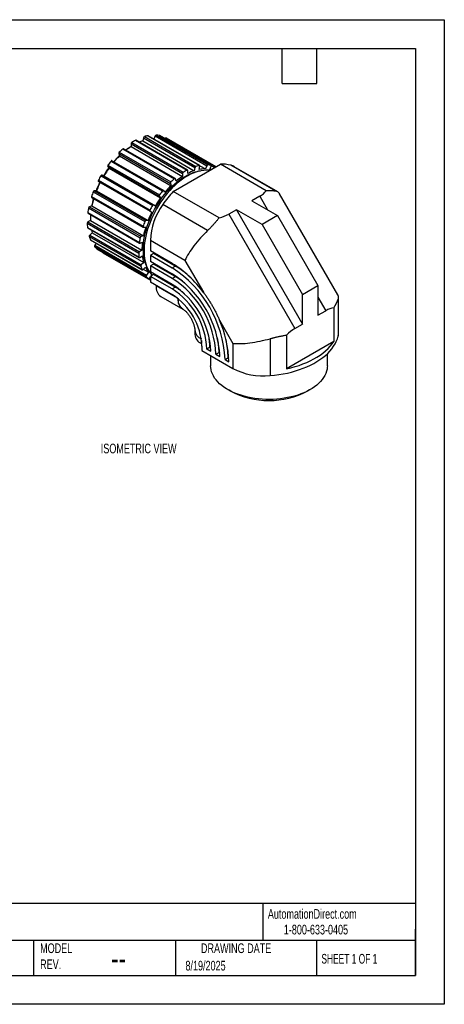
# Model space of a CAD drawing. Header units: millimetres. Extents: x 0 to 349, y 0 to 270.
# Tile 3 of 3: x 233 to 349, y 0 to 270. Entities that reach past the tile are written whole.
import ezdxf

# ---------------------------------------------------------------- set-up
doc = ezdxf.new("R2010")
doc.units = ezdxf.units.MM
doc.header["$LTSCALE"] = 1.25
doc.layers.add('DIMENSIONS', color=140, linetype='Continuous', lineweight=25)
doc.layers.add('TEXT', color=140, linetype='Continuous', lineweight=25)
doc.styles.add('SLDTEXTSTYLE0', font='TXT', dxfattribs={"width": 0.7})
doc.styles.add('SLDTEXTSTYLE1', font='TXT', dxfattribs={"width": 0.65})

msp = doc.modelspace()

# ---------------------------------------------------------------- linework, layer by layer
at = {"color": 7, "linetype": 'Continuous'}
for p, q in [((0, 269.88), (349.25, 269.88)), ((349.25, 269.88), (349.25, 0)), ((349.25, 0), (0, 0))]:
    msp.add_line(p, q, dxfattribs=at)
for p, q in [((266.75, 237.52), (266.56, 236.65)), ((266.75, 237.52), (280.89, 229.36)), ((267, 237.84), (281.14, 229.67)), ((267.97, 238.08), (282.11, 229.92)), ((282.2, 229.91), (268.05, 238.07)), ((269.95, 238), (269.61, 237.17)), ((269.95, 238), (284.09, 229.84)), ((270.23, 238.25), (284.37, 230.09)), ((271.09, 238.15), (285.23, 229.98)), ((285.27, 229.97), (271.12, 238.14)), ((263.35, 235.87), (277.49, 227.71)), ((263.35, 235.87), (263.35, 235.08)), ((263.35, 235.08), (277.49, 226.92)), ((263.55, 236.23), (277.69, 228.07)), ((264.56, 236.82), (278.7, 228.65)), ((278.84, 228.66), (264.7, 236.83)), ((266.56, 236.65), (280.7, 228.49)), ((272.71, 237.29), (272.68, 237.24)), ((272.71, 237.29), (286.36, 229.41)), ((273.05, 237.43), (273, 237.45)), ((273, 237.45), (286.65, 229.58)), ((286.65, 229.58), (273.05, 237.43)), ((260, 233.18), (274.14, 225.02)), ((260, 233.18), (260.18, 232.53)), ((260.14, 233.56), (274.28, 225.4)), ((260.18, 232.53), (274.32, 224.37)), ((261.11, 234.44), (275.25, 226.27)), ((275.45, 226.32), (261.31, 234.49)), ((256.95, 229.65), (271.09, 221.49)), ((256.95, 229.65), (257.31, 229.18)), ((257.01, 230.02), (271.16, 221.86)), ((257.87, 231.12), (272.02, 222.96)), ((272.27, 223.06), (258.13, 231.23)), ((274.9, 222.79), (287.86, 230.28)), ((282.07, 228.83), (282.25, 229.7)), ((282.25, 229.82), (283.73, 228.96)), ((284.09, 229.84), (283.73, 228.96)), ((284.94, 228.81), (285.3, 229.69)), ((300.44, 223.01), (287.86, 230.28)), ((303.02, 222.86), (290.71, 229.96)), ((303.6, 222.66), (291.62, 229.58)), ((255.1, 227.12), (269.24, 218.96)), ((255.4, 227.29), (269.54, 219.13)), ((255.89, 227.04), (255.4, 227.29)), ((255.89, 227.04), (270.04, 218.88)), ((257.31, 229.18), (271.45, 221.02)), ((277.49, 227.71), (277.49, 226.92)), ((278.9, 227.74), (278.9, 228.52)), ((280.89, 229.36), (280.7, 228.49)), ((285.04, 229.06), (285.39, 228.85)), ((254.41, 225.87), (268.56, 217.71)), ((254.42, 225.55), (268.57, 217.38)), ((274.14, 225.02), (274.32, 224.37)), ((275.69, 225.59), (275.5, 226.25)), ((252.53, 221.43), (266.67, 213.26)), ((252.99, 222.73), (267.13, 214.56)), ((253.27, 222.98), (267.42, 214.82)), ((253.88, 222.97), (253.27, 222.98)), ((253.88, 222.97), (268.02, 214.81)), ((271.09, 221.49), (271.45, 221.02)), ((272.66, 222.57), (272.3, 223.04)), ((287.48, 215.53), (274.9, 222.79)), ((298.63, 221.47), (296.51, 220.25)), ((298.63, 221.47), (300.75, 217.8)), ((320.07, 194.48), (304.08, 222.18)), ((252.62, 218.82), (251.95, 218.59)), ((252.57, 221.17), (266.71, 213.01)), ((252.62, 218.82), (266.76, 210.65)), ((270.04, 218.88), (269.54, 219.13)), ((284.35, 212.08), (272.04, 219.19)), ((296.51, 220.25), (303.51, 216.21)), ((251.5, 217.01), (265.64, 208.85)), ((251.56, 216.83), (265.7, 208.67)), ((251.7, 218.27), (265.85, 210.1)), ((251.95, 218.59), (266.09, 210.43)), ((268.57, 217.38), (269.07, 217.13)), ((292.27, 217.8), (290.14, 216.58)), ((290.14, 216.58), (308.25, 185.22)), ((292.27, 217.8), (310.37, 186.45)), ((299.27, 213.76), (292.27, 217.8)), ((303.51, 216.21), (299.27, 213.76)), ((303.51, 216.21), (314.61, 196.98)), ((251.33, 214.07), (265.47, 205.91)), ((252.21, 214.88), (251.53, 214.44)), ((251.53, 214.44), (265.67, 206.27)), ((252.21, 214.88), (266.35, 206.72)), ((268.02, 214.81), (267.42, 214.82)), ((299.27, 213.76), (310.37, 194.53)), ((251.4, 212.95), (265.54, 204.79)), ((251.46, 212.84), (265.6, 204.68)), ((252.68, 211.47), (252.03, 210.83)), ((252.03, 210.83), (266.17, 202.67)), ((252.68, 211.47), (266.82, 203.3)), ((266.76, 210.65), (266.09, 210.43)), ((266.77, 213), (267.37, 212.98)), ((251.9, 210.45), (266.04, 202.29)), ((252.24, 209.55), (266.38, 201.39)), ((252.28, 209.5), (266.43, 201.33)), ((253.83, 208.6), (253.43, 208.04)), ((253.43, 208.04), (267.57, 199.88)), ((265.81, 208.66), (266.48, 208.89)), ((278.14, 203.91), (268.65, 209.39)), ((268.65, 209.39), (268.65, 206.49)), ((253.37, 207.68), (267.51, 199.51)), ((253.95, 207.06), (268.09, 198.9)), ((253.95, 207.06), (253.97, 207.05)), ((253.97, 207.05), (268.11, 198.89)), ((255.63, 205.96), (268.65, 198.44)), ((266.35, 206.72), (265.67, 206.27)), ((265.77, 204.7), (266.45, 205.15)), ((274.66, 203.02), (268.65, 206.49)), ((269.5, 205.76), (268.65, 205.27)), ((268.65, 205.27), (268.65, 203.62)), ((274.63, 201.81), (268.65, 205.27)), ((269.5, 206), (269.5, 205.76)), ((275.45, 202.32), (269.5, 205.76)), ((266.82, 203.3), (266.17, 202.67)), ((274.66, 200.15), (268.65, 203.62)), ((269.5, 202.89), (268.65, 202.4)), ((269.5, 203.13), (269.5, 202.89)), ((275.45, 199.45), (269.5, 202.89)), ((274.66, 203.05), (274.66, 203.02)), ((274.66, 203.02), (274.69, 203.04)), ((278.14, 203.91), (283.2, 195.15)), ((266.65, 201.4), (267.29, 202.04)), ((266.72, 201.47), (268.13, 200.66)), ((268.13, 200.66), (267.57, 199.88)), ((268.65, 202.4), (268.65, 200.76)), ((274.63, 198.95), (268.65, 202.4)), ((274.66, 197.29), (268.65, 200.76)), ((269.5, 200.02), (268.65, 199.53)), ((268.83, 199.64), (268.94, 199.79)), ((268.88, 199.71), (268.92, 199.69)), ((268.94, 199.79), (269.01, 199.74)), ((269.5, 200.27), (269.5, 200.02)), ((275.45, 196.59), (269.5, 200.02)), ((274.63, 201.84), (275.48, 202.33)), ((274.63, 201.81), (274.63, 201.84)), ((274.66, 200.19), (274.66, 200.15)), ((274.66, 200.15), (274.69, 200.17)), ((268.32, 198.94), (268.65, 198.75)), ((268.39, 199.02), (268.65, 199.38)), ((268.65, 199.53), (268.65, 197.96)), ((274.63, 196.08), (268.65, 199.53)), ((274.66, 194.49), (268.65, 197.96)), ((270.27, 197.02), (270.27, 196.9)), ((274.63, 198.98), (275.48, 199.47)), ((274.63, 198.95), (274.63, 198.98)), ((274.66, 197.32), (274.66, 197.29)), ((274.66, 197.29), (274.69, 197.3)), ((276.1, 193.53), (270.27, 196.9)), ((274.63, 196.11), (275.48, 196.6)), ((274.63, 196.08), (274.63, 196.11)), ((274.66, 194.52), (274.66, 194.49)), ((274.66, 194.49), (274.69, 194.5)), ((310.37, 194.53), (314.61, 196.98)), ((310.37, 186.45), (310.37, 194.53)), ((314.61, 196.98), (314.61, 188.89)), ((271.51, 194.03), (277.52, 190.56)), ((314.61, 193.79), (316.73, 190.12)), ((320.13, 193.23), (320.13, 183.1)), ((320.25, 184.08), (320.25, 193.83)), ((314.61, 188.89), (316.73, 190.12)), ((318.97, 190.92), (318.97, 181.7)), ((287.6, 187.52), (291.28, 181.16)), ((308.25, 185.22), (310.37, 186.45)), ((280.82, 184.84), (280.82, 183.62)), ((282.69, 181.97), (282.69, 181.11)), ((282.69, 181.11), (282.77, 181.06)), ((291.28, 181.16), (291.28, 174.28)), ((301.46, 182.45), (301.46, 172.32)), ((306.01, 183.44), (306.01, 174.21)), ((318.97, 181.7), (306.01, 174.21)), ((282.79, 180.4), (282.79, 179.18)), ((282.79, 179.18), (291.28, 174.28)), ((284.16, 179.62), (285, 180.11)), ((284.16, 179.62), (285.22, 179)), ((285, 180.11), (285.18, 180)), ((286.64, 178.18), (287.49, 178.67)), ((286.64, 178.18), (287.7, 177.57)), ((287.49, 178.67), (287.67, 178.57)), ((317.18, 175.03), (317.18, 178.32)), ((285.18, 177.8), (285.18, 175.03)), ((289.12, 176.75), (289.97, 177.24)), ((289.12, 176.75), (290.18, 176.14)), ((289.97, 177.24), (290.16, 177.13)), ((289.86, 168.5), (290.51, 168.12)), ((311.84, 168.12), (312.49, 168.5))]:
    msp.add_line(p, q)
at = {"flags": 128}
for points in [[(271.12, 238.14), (271.12, 238.14), (271.09, 238.15)], [(273, 237.45), (272.97, 237.47), (272.94, 237.47), (272.9, 237.46), (272.86, 237.44), (272.82, 237.41), (272.78, 237.38), (272.74, 237.34), (272.71, 237.29)], [(258.13, 231.23), (258.1, 231.24), (258.07, 231.24), (258.03, 231.24), (257.99, 231.22), (257.95, 231.2), (257.91, 231.16), (257.87, 231.12)], [(282.25, 229.7), (282.26, 229.75), (282.26, 229.8), (282.25, 229.84), (282.23, 229.87), (282.21, 229.9), (282.18, 229.92), (282.15, 229.92), (282.11, 229.92)], [(285.3, 229.69), (285.31, 229.74), (285.32, 229.79), (285.33, 229.84), (285.32, 229.88), (285.31, 229.92), (285.29, 229.95), (285.26, 229.97), (285.23, 229.98)], [(291.62, 229.58), (291.22, 229.78), (290.71, 229.96)], [(255.4, 227.29), (255.36, 227.3), (255.33, 227.3), (255.29, 227.29), (255.25, 227.27), (255.21, 227.25), (255.17, 227.21), (255.13, 227.17), (255.1, 227.12)], [(267.51, 202.61), (267.3, 203.17), (267.09, 203.85), (266.93, 204.57), (266.81, 205.33), (266.73, 206.12), (266.7, 206.94), (266.72, 207.79), (266.79, 208.66), (266.89, 209.55), (267.05, 210.46), (267.25, 211.38), (267.49, 212.31), (267.77, 213.24), (268.1, 214.18), (268.46, 215.11), (268.87, 216.04), (269.31, 216.96), (269.79, 217.87), (270.3, 218.76), (270.84, 219.63), (271.41, 220.47), (272.01, 221.29), (272.64, 222.08), (273.28, 222.83), (273.95, 223.55), (274.63, 224.23), (275.32, 224.86), (276.03, 225.46), (276.75, 226), (277.47, 226.5), (278.19, 226.94), (278.92, 227.34), (279.64, 227.67), (280.36, 227.95), (281.07, 228.18), (281.76, 228.35), (282.43, 228.45)], [(284.91, 228.58), (284.6, 228.61), (283.94, 228.63), (283.27, 228.58), (282.58, 228.48), (281.88, 228.32), (281.16, 228.11), (280.43, 227.83), (279.7, 227.5), (278.97, 227.12), (278.23, 226.68), (277.49, 226.19), (276.77, 225.65), (276.04, 225.06), (275.33, 224.43), (274.63, 223.75), (273.95, 223.04), (273.29, 222.28), (272.65, 221.49), (272.03, 220.68), (271.44, 219.83), (270.87, 218.95), (270.34, 218.06), (269.84, 217.15), (269.38, 216.22), (268.95, 215.28), (268.56, 214.33), (268.2, 213.38), (267.89, 212.43), (267.62, 211.48), (267.4, 210.54), (267.22, 209.61), (267.08, 208.7), (266.99, 207.8), (266.94, 206.93), (266.94, 206.08), (266.99, 205.25), (267.08, 204.46), (267.22, 203.7), (267.4, 202.99), (267.62, 202.31), (267.89, 201.67), (268.2, 201.08), (268.56, 200.53), (268.95, 200.04), (269.15, 199.82)], [(285.21, 228.75), (285.13, 228.77), (284.94, 228.81)], [(254.41, 225.87), (254.39, 225.82), (254.37, 225.77), (254.36, 225.72), (254.36, 225.67), (254.37, 225.63), (254.38, 225.59), (254.4, 225.56), (254.42, 225.55)], [(275.5, 226.25), (275.49, 226.28), (275.47, 226.31), (275.44, 226.33), (275.4, 226.33), (275.37, 226.33), (275.33, 226.32), (275.29, 226.3), (275.25, 226.27)], [(252.53, 221.43), (252.52, 221.37), (252.51, 221.32), (252.51, 221.28), (252.52, 221.24), (252.54, 221.21), (252.56, 221.18), (252.57, 221.17)], [(272.3, 223.04), (272.28, 223.06), (272.25, 223.07), (272.21, 223.08), (272.17, 223.07), (272.13, 223.06), (272.09, 223.03), (272.05, 223), (272.02, 222.96)], [(269.54, 219.13), (269.51, 219.14), (269.47, 219.14), (269.43, 219.13), (269.39, 219.11), (269.35, 219.08), (269.31, 219.05), (269.27, 219), (269.24, 218.96)], [(252.24, 216.44), (252.21, 215.83), (252.21, 215.21)], [(268.56, 217.71), (268.53, 217.66), (268.52, 217.61), (268.51, 217.55), (268.51, 217.51), (268.51, 217.46), (268.52, 217.43), (268.55, 217.4), (268.57, 217.38)], [(266.67, 213.26), (266.66, 213.21), (266.65, 213.16), (266.65, 213.11), (266.66, 213.07), (266.68, 213.04), (266.7, 213.02), (266.73, 213), (266.77, 213)], [(265.64, 208.85), (265.64, 208.8), (265.64, 208.75), (265.65, 208.72), (265.67, 208.69), (265.7, 208.67), (265.73, 208.65), (265.77, 208.65), (265.81, 208.66)], [(265.54, 204.79), (265.55, 204.75), (265.56, 204.71), (265.59, 204.69), (265.62, 204.67), (265.65, 204.66), (265.69, 204.66), (265.73, 204.68), (265.77, 204.7)], [(266.38, 201.39), (266.4, 201.36), (266.42, 201.33), (266.45, 201.32), (266.49, 201.32), (266.53, 201.33), (266.57, 201.34), (266.61, 201.37), (266.65, 201.4)], [(268.09, 198.9), (268.12, 198.88), (268.16, 198.87), (268.19, 198.87), (268.23, 198.89), (268.27, 198.91), (268.31, 198.94), (268.35, 198.97), (268.39, 199.02)], [(320.13, 183.1), (320.22, 183.63), (320.25, 184.08)], [(301.46, 172.32), (302.67, 172.44), (303.87, 172.6), (305.05, 172.8), (306.21, 173.03), (307.35, 173.31), (308.46, 173.61), (309.54, 173.96), (310.58, 174.34), (311.58, 174.75), (312.54, 175.19), (313.46, 175.66), (314.33, 176.17), (315.15, 176.7), (315.92, 177.25), (316.63, 177.83), (317.29, 178.43), (317.89, 179.05), (318.42, 179.69), (318.89, 180.35), (319.3, 181.02), (319.64, 181.7), (319.92, 182.4), (320.13, 183.1)], [(306.01, 174.21), (307.18, 174.49), (308.32, 174.8), (309.42, 175.14), (310.49, 175.53), (311.52, 175.95), (312.51, 176.4), (313.45, 176.88), (314.34, 177.4), (315.18, 177.94), (315.96, 178.51), (316.69, 179.11), (317.36, 179.72), (317.96, 180.36), (318.5, 181.02), (318.97, 181.7)], [(317.18, 175.03), (317.16, 174.66), (317.09, 174.08), (316.95, 173.5), (316.75, 172.92), (316.49, 172.36), (316.17, 171.8), (315.78, 171.26), (315.34, 170.73), (314.84, 170.22), (314.28, 169.73), (313.67, 169.26), (313.01, 168.82), (312.31, 168.4), (311.56, 168), (310.76, 167.64), (309.93, 167.3), (309.07, 166.99), (308.17, 166.72), (307.24, 166.48), (306.29, 166.28), (305.32, 166.11), (304.33, 165.97), (303.33, 165.88), (302.32, 165.82), (301.3, 165.79), (300.29, 165.81), (299.28, 165.86), (298.27, 165.95), (297.28, 166.07), (296.3, 166.23), (295.35, 166.43), (294.41, 166.66), (293.51, 166.92), (292.63, 167.22), (291.79, 167.55), (290.99, 167.91), (290.23, 168.29), (289.51, 168.71), (288.84, 169.15), (288.22, 169.61), (287.65, 170.1), (287.13, 170.6), (286.67, 171.13), (286.28, 171.66), (285.94, 172.22), (285.66, 172.78), (285.44, 173.35), (285.29, 173.93), (285.2, 174.52), (285.18, 175.03)]]:
    msp.add_lwpolyline(points, dxfattribs=at)
for centre, radius, start, end in [((267.17, 237.44), 0.436, 113.6674, 169.3241), ((270.14, 227.5), 10.81, 101.5855, 106.8898), ((268, 237.97), 0.117, 61.2714, 104.0093), ((270.29, 237.9), 0.357, 99.3343, 163.5556), ((269.79, 231.23), 7.04, 79.3491, 86.4077), ((272.58, 220.09), 17.62, 121.6058, 127.2068), ((273.56, 219.33), 18.78, 122.9654, 128.1193), ((263.81, 235.85), 0.464, 124.0147, 177.294), ((272.53, 221.84), 16.96, 118.034, 121.9606), ((264.64, 236.69), 0.146, 64.9493, 123.2918), ((270.31, 225.23), 12.02, 108.179, 113.0088), ((276.76, 215.21), 24.05, 133.6394, 139.0842), ((277.72, 214.61), 25.08, 134.3733, 139.4311), ((260.42, 233.24), 0.427, 131.6405, 188.1185), ((276.67, 216.18), 23.99, 130.4552, 133.5722), ((261.24, 234.32), 0.178, 68.8171, 139.3004), ((257.27, 229.79), 0.343, 137.1187, 203.1812), ((280.63, 212.45), 29.43, 140.6311, 143.3504), ((281.32, 229.27), 0.436, 113.6674, 169.3241), ((284.28, 219.33), 10.81, 101.5855, 106.8898), ((284.43, 229.74), 0.357, 99.3343, 163.5556), ((283.93, 223.06), 7.04, 79.3491, 86.4077), ((288.34, 221.55), 8.74, 74.299, 93.1932), ((282.01, 211.47), 31.13, 149.8201, 152.4398), ((279.65, 212.85), 27.8, 143.7578, 149.1539), ((280.52, 212.35), 28.67, 144.0415, 149.1647), ((287.87, 210.92), 19.07, 122.991, 129.7156), ((277.95, 227.69), 0.464, 124.0147, 177.294), ((286.67, 213.68), 16.96, 118.034, 121.9606), ((278.77, 228.55), 0.13, 350.2794, 125.7854), ((284.69, 216.43), 12.7, 108.3024, 117.1229), ((283.5, 220.97), 7.99, 88.3211, 100.3373), ((279.11, 213.08), 27.21, 153.2512, 158.6685), ((280.02, 212.56), 28.14, 153.1581, 158.2789), ((291.92, 206.38), 25.17, 134.3782, 139.9673), ((274.56, 225.08), 0.427, 131.6405, 188.1185), ((290.81, 208.02), 23.99, 130.4552, 133.5722), ((279.47, 212.56), 28.36, 158.9904, 161.778), ((253.34, 222.63), 0.366, 101.0857, 164.0682), ((271.41, 221.62), 0.343, 137.1187, 203.1812), ((294.77, 204.29), 29.43, 140.6311, 143.3504), ((301.44, 198.87), 35.74, 137.9655, 145.3438), ((274.69, 214.54), 22.55, 163.6353, 169.1366), ((275.66, 214.03), 23.53, 163.1748, 168.2771), ((296.15, 203.31), 31.13, 149.8201, 152.4398), ((286.63, 208.65), 18, 144.149, 177.6386), ((294.66, 204.18), 28.67, 144.0415, 149.1647), ((251.66, 216.96), 0.17, 164.5149, 232.0513), ((273.58, 214.05), 22.28, 169.1042, 172.3782), ((252.14, 218.19), 0.442, 114.9147, 170.0522), ((269.13, 214.99), 16.92, 175.1475, 180.3531), ((294.17, 204.39), 28.15, 153.0915, 158.2786), ((251.79, 214.06), 0.463, 124.9304, 178.2813), ((266.59, 214.45), 15.27, 181.4033, 185.616), ((293.61, 204.39), 28.36, 158.9904, 161.778), ((267.49, 214.46), 0.366, 101.0857, 164.0682), ((251.53, 212.95), 0.136, 180.7703, 236.44), ((252.31, 210.52), 0.42, 132.3123, 189.4716), ((262.79, 214.42), 10.54, 191.8925, 196.284), ((290.07, 205.81), 23.8, 162.4538, 168.2544), ((261.06, 213.37), 9.61, 197.6517, 203.3866), ((252.34, 209.59), 0.111, 201.522, 239.3842), ((253.67, 207.82), 0.333, 137.5826, 205.0955), ((287.72, 205.89), 22.28, 169.1042, 172.3782), ((266.28, 210.03), 0.442, 114.9147, 170.0522), ((283.77, 206.81), 17.42, 173.1498, 180.294), ((258.4, 211.85), 6.53, 219.6584, 227.0784), ((255.74, 206.09), 0.173, 168.1103, 230.8945), ((265.93, 205.89), 0.463, 124.9304, 178.2813), ((280.73, 206.28), 15.27, 181.4033, 185.616), ((277.69, 206.45), 11.32, 186.5918, 196.1177), ((266.46, 202.36), 0.42, 132.3123, 189.4716), ((259.34, 177.93), 29.42, 35.8095, 58.6258), ((275.2, 205.2), 9.61, 197.6517, 203.3866), ((273.83, 205.05), 7.2, 204.7557, 217.641), ((267.82, 199.66), 0.333, 137.5826, 205.0955), ((257.66, 175.32), 31.49, 2.6055, 57.3945), ((259.39, 176.32), 28.33, 2.5326, 57.3958), ((263.71, 182.24), 23.29, 47.3623, 59.637), ((272.54, 203.68), 6.53, 219.6584, 227.0784), ((260.61, 177.02), 26.06, 2.5633, 57.4367), ((262.26, 177.97), 22.98, 2.5644, 57.3472), ((265.67, 182.74), 19.4, 47.5657, 59.6017), ((273.27, 196.5), 3.03, 172.3932, 234.4518), ((263.54, 178.71), 20.64, 2.5111, 57.4889), ((265.09, 179.61), 17.71, 2.5652, 57.3202), ((267.73, 183.38), 15.33, 47.804, 59.6173), ((281.95, 193.36), 5.7, 179.4608, 180.1641), ((279.17, 192.98), 2.91, 173.1983, 239.4196), ((260.79, 175.47), 29.4, 1.298, 24.1979), ((283.82, 185.13), 3.01, 185.6749, 246.6754), ((283.84, 183.91), 3.03, 185.5517, 247.6114), ((269.67, 180), 15.33, 0.3851, 12.19), ((267.92, 178.52), 19.57, 0.4531, 12.3759), ((266.49, 177.07), 23.48, 0.4137, 12.5834), ((299.62, 190.22), 18, 242.3648, 275.8507), ((301.18, 188.54), 23.04, 242.4242, 297.5758)]:
    msp.add_arc(centre, radius, start, end)
for points in [[(298.63, 221.47), (299.38, 221.91), (300, 222.43), (300.44, 223.01)], [(287.48, 215.53), (288.49, 215.79), (289.39, 216.14), (290.14, 216.58)], [(276.25, 193.34), (276.26, 193.34), (276.27, 193.33), (276.28, 193.33)], [(318.97, 190.92), (318.24, 190.83), (317.48, 190.55), (316.73, 190.12)], [(308.25, 185.22), (307.49, 184.79), (306.73, 184.18), (306.01, 183.44)]]:
    msp.add_open_spline(points, degree=3)
for points, knots in [([(303.02, 222.86), (302.98, 222.87), (302.89, 222.88), (302.74, 222.9), (302.59, 222.92), (302.42, 222.94), (302.23, 222.95), (302.03, 222.97), (301.81, 222.98), (301.57, 222.99), (301.32, 223), (301.04, 223.01), (300.75, 223.01), (300.55, 223.01), (300.44, 223.01)], [0, 0, 0, 0, 0.069916, 0.142248, 0.217003, 0.294191, 0.373818, 0.455891, 0.540416, 0.627399, 0.716844, 0.808756, 0.90314, 1, 1, 1, 1]), ([(304.05, 222.17), (304.03, 222.23), (303.93, 222.45), (303.6, 222.7), (303.21, 222.81), (303.02, 222.86)], [0, 0, 0, 0, 0.138622, 0.576414, 1, 1, 1, 1]), ([(287.48, 215.53), (287.41, 215.44), (287.26, 215.26), (287.04, 214.99), (286.82, 214.73), (286.6, 214.48), (286.39, 214.23), (286.17, 213.98), (285.96, 213.75), (285.75, 213.52), (285.54, 213.29), (285.33, 213.07), (285.13, 212.86), (284.93, 212.66), (284.73, 212.46), (284.54, 212.27), (284.41, 212.14), (284.35, 212.08)], [0, 0, 0, 0, 0.077686, 0.153787, 0.228306, 0.301243, 0.372602, 0.442385, 0.510594, 0.577233, 0.642303, 0.705809, 0.767754, 0.828142, 0.886975, 0.94426, 1, 1, 1, 1]), ([(284.35, 212.08), (283.69, 211.44), (283.03, 210.76), (281.76, 209.35), (281.16, 208.62), (280.07, 207.18), (279.58, 206.47), (278.75, 205.12), (278.41, 204.49), (278.14, 203.91)], [0, 0, 0, 0, 0.25, 0.25, 0.5, 0.5, 0.75, 0.75, 1, 1, 1, 1]), ([(283.2, 195.15), (283.3, 195.02), (283.49, 194.75), (283.78, 194.35), (284.06, 193.95), (284.34, 193.55), (284.61, 193.14), (284.87, 192.72), (285.13, 192.31), (285.39, 191.89), (285.64, 191.47), (285.88, 191.04), (286.11, 190.61), (286.34, 190.18), (286.57, 189.75), (286.79, 189.31), (287, 188.87), (287.21, 188.42), (287.41, 187.97), (287.54, 187.67), (287.6, 187.52)], [0, 0, 0, 0, 0.056193, 0.112163, 0.167935, 0.223539, 0.279001, 0.33435, 0.389614, 0.444821, 0.5, 0.555179, 0.610386, 0.66565, 0.720999, 0.776461, 0.832065, 0.887837, 0.943807, 1, 1, 1, 1]), ([(320.13, 193.23), (320.18, 193.41), (320.28, 193.78), (320.24, 194.19), (320.09, 194.4), (320.05, 194.47)], [0, 0, 0, 0, 0.403976, 0.821039, 1, 1, 1, 1]), ([(277.52, 190.61), (277.39, 190.69), (277.11, 190.87), (276.77, 191.31), (276.49, 191.88), (276.32, 192.55), (276.29, 193.07), (276.28, 193.33)], [0, 0, 0, 0, 0.1660867, 0.374563, 0.5830404, 0.7915194, 1, 1, 1, 1]), ([(318.97, 190.92), (319.01, 190.99), (319.1, 191.14), (319.21, 191.34), (319.32, 191.54), (319.42, 191.73), (319.52, 191.9), (319.61, 192.07), (319.69, 192.24), (319.76, 192.39), (319.83, 192.53), (319.89, 192.67), (319.95, 192.79), (320, 192.91), (320.05, 193.03), (320.09, 193.13), (320.11, 193.19), (320.13, 193.23)], [0, 0, 0, 0, 0.077686, 0.153787, 0.228306, 0.301243, 0.372602, 0.442385, 0.510594, 0.577233, 0.642303, 0.705809, 0.767754, 0.828142, 0.886975, 0.94426, 1, 1, 1, 1]), ([(277.49, 190.61), (277.52, 190.6), (277.59, 190.55), (277.75, 190.45), (277.95, 190.3), (278.18, 190.1), (278.43, 189.87), (278.69, 189.59), (278.96, 189.28), (279.22, 188.93), (279.48, 188.56), (279.73, 188.17), (279.96, 187.76), (280.16, 187.34), (280.34, 186.93), (280.49, 186.53), (280.61, 186.15), (280.7, 185.79), (280.77, 185.47), (280.81, 185.2), (280.82, 184.99), (280.82, 184.88), (280.82, 184.84)], [0, 0, 0, 0, 0.027381, 0.075633, 0.124248, 0.173673, 0.22405, 0.275413, 0.327711, 0.380824, 0.434588, 0.488806, 0.543265, 0.597724, 0.651918, 0.705647, 0.758746, 0.811094, 0.862635, 0.913402, 0.963543, 1, 1, 1, 1]), ([(291.28, 181.16), (291.91, 181.1), (292.63, 181.08), (294.21, 181.12), (295.07, 181.19), (296.86, 181.42), (297.79, 181.58), (299.65, 181.96), (300.57, 182.2), (301.46, 182.45)], [0, 0, 0, 0, 0.25, 0.25, 0.5, 0.5, 0.75, 0.75, 1, 1, 1, 1]), ([(301.46, 182.45), (301.56, 182.48), (301.78, 182.54), (302.11, 182.63), (302.45, 182.72), (302.81, 182.81), (303.17, 182.89), (303.55, 182.98), (303.94, 183.06), (304.34, 183.14), (304.74, 183.22), (305.16, 183.3), (305.58, 183.37), (305.87, 183.42), (306.01, 183.44)], [0, 0, 0, 0, 0.069916, 0.142248, 0.217003, 0.294191, 0.373818, 0.455891, 0.540416, 0.627399, 0.716844, 0.808756, 0.90314, 1, 1, 1, 1])]:
    msp.add_open_spline(points, degree=3, knots=knots)
at = {"layer": 'TEXT'}
for p, q in [((7.94, 261.94), (341.31, 261.94)), ((304.8, 252.41), (304.8, 261.94)), ((314.32, 252.41), (314.32, 261.94)), ((341.31, 261.94), (341.31, 7.94)), ((304.8, 252.41), (314.32, 252.41)), ((341.31, 27.66), (7.94, 27.66)), ((299.47, 27.66), (299.47, 17.46)), ((341.31, 7.94), (341.31, 20.64)), ((341.31, 17.46), (7.94, 17.46)), ((236.63, 17.46), (236.63, 7.94)), ((275.58, 17.46), (275.58, 7.94)), ((314.19, 17.46), (314.19, 7.94)), ((7.94, 7.94), (341.31, 7.94))]:
    msp.add_line(p, q, dxfattribs=at)

# ---------------------------------------------------------------- texts
at = {"color": 179, "linetype": 'Continuous', "lineweight": 18, "char_height": 2.6458, "attachment_point": 1, "style": 'SLDTEXTSTYLE0'}
for s, insert in [('AutomationDirect.com', (300.87, 26.1)), ('1-800-633-0405', (305.24, 21.8))]:
    msp.add_mtext(s, dxfattribs=dict(at, insert=insert))
at = {"layer": 'DIMENSIONS', "insert": (255.06, 153.67), "char_height": 2.6458, "attachment_point": 1, "style": 'SLDTEXTSTYLE0'}
msp.add_mtext('ISOMETRIC VIEW', dxfattribs=at)
at = {"layer": 'TEXT'}
for s, insert, char_height, attachment_point, style in [('MODEL ^JREV.', (238.42, 16.7), 2.6458, 1, 'SLDTEXTSTYLE0'), ('DRAWING DATE', (292.16, 16.7), 2.6458, 2, 'SLDTEXTSTYLE0'), ('SHEET 1 OF 1', (315.55, 13.81), 2.6458, 1, 'SLDTEXTSTYLE1'), ('--', (257.87, 15.92), 6.615, 1, 'SLDTEXTSTYLE0'), ('8/19/2025', (278.27, 11.92), 2.646, 1, 'SLDTEXTSTYLE0')]:
    msp.add_mtext(s, dxfattribs=dict(at, insert=insert, char_height=char_height, attachment_point=attachment_point, style=style))

doc.saveas('drawing.dxf')
